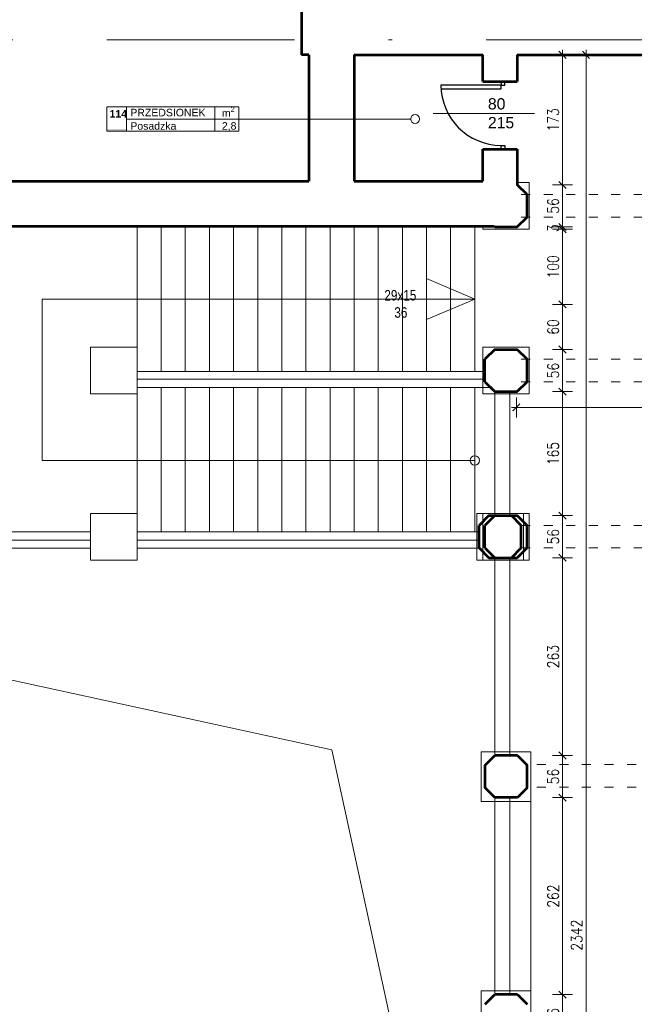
# Model space of a CAD drawing. Header units: millimetres. Extents: x 56977 to 67992, y 30187 to 42235.
# Tile 66 of 130: x 62524 to 63342, y 35043 to 36353. Entities that reach past the tile are written whole.
import ezdxf

# ---------------------------------------------------------------- set-up
doc = ezdxf.new("R2010")
doc.units = ezdxf.units.MM
doc.header["$MEASUREMENT"] = 0
doc.linetypes.add('ACAD_ISO03W100', pattern=[30, 12, -18])
doc.linetypes.add('DASHDOT', pattern=[1.01, 0.5, -0.25, 0.01, -0.25])
doc.layers.get('0').update_dxf_attribs({"lineweight": 13})
doc.layers.get('DEFPOINTS').update_dxf_attribs({"lineweight": 13})
doc.layers.add('AI-OKNA', color=4, linetype='Continuous')
for name, color, linetype, lineweight in [('AI-OPISY', 3, 'Continuous', 13), ('AI_MURY', 40, 'Continuous', 53), ('AI_WIDOK', 8, 'Continuous', 13), ('OPISY TABELKI', 30, 'Continuous', 13), ('wymiary', 8, 'Continuous', 13)]:
    doc.layers.add(name, color=color, linetype=linetype, lineweight=lineweight)
doc.styles.add('GENERATED_STYLE_2', font='txt.shx')
doc.styles.get("Standard").update_dxf_attribs({"font": 'txt.shx'})
doc.styles.add('Style-ROMANS', font='ROMANS.shx')
doc.styles.add('WYMIAROWY-08', font='ROMANS.shx', dxfattribs={"width": 0.8})
doc.dimstyles.new('DYBY', dxfattribs={"dimscale": 100, "dimtxt": 0.15, "dimasz": 0.05, "dimexe": 0.05, "dimexo": 0.1, "dimgap": 0.05, "dimtad": 1, "dimdec": 0, "dimdsep": 46, "dimlunit": 5, "dimtxsty": 'WYMIAROWY-08', "dimblk": 'M_STRZ', "dimcen": 0.1, "dimse1": 1, "dimse2": 1, "dimclrd": 7, "dimclre": 7, "dimclrt": 1, "dimadec": 0, "dimazin": 0, "dimtfac": 1, "dimtdec": 0, "dimtmove": 2, "dimatfit": 3, "dimldrblk": 'M_STRZ', "dimfxl": 0, "dimtolj": 1, "dimarcsym": 0})

# ---------------------------------------------------------------- blocks, each defined once
blk = doc.blocks.new('M_STRZ')
for p, q in [((0, 2.66), (0, 0)), ((-1.33, 0), (1.33, 0)), ((-0.94, -0.94), (0.94, 0.94)), ((0, 0), (0, -2.66))]:
    blk.add_line(p, q)
blk = doc.blocks.new('*U1037')
at = {"layer": 'DEFPOINTS', "color": 0}
for p in [(63194.4, 35056.1), (63246.7, 35056.1), (63194.4, 35000.1)]:
    blk.add_point(p, dxfattribs=at)
at = {"layer": 'wymiary', "color": 7, "lineweight": -2}
blk.add_line((63246.7, 35005.1), (63246.7, 35051.1), dxfattribs=at)
at = {"layer": 'wymiary', "color": 7, "lineweight": -2, "xscale": 5, "yscale": 5, "zscale": 5}
for p, rotation in [((63246.7, 35056.1), 90), ((63246.7, 35000.1), 270)]:
    blk.add_blockref('M_STRZ', p, dxfattribs=dict(at, rotation=rotation))
at = {"layer": 'wymiary', "color": 1, "insert": (63234.2, 35028.1), "char_height": 15, "attachment_point": 5, "rotation": 90, "style": 'WYMIAROWY-08'}
blk.add_mtext('56', dxfattribs=at)
blk = doc.blocks.new('*D2570')
at = {"layer": 'DEFPOINTS'}
for p in [(63194.4, 35056.1), (63246.7, 35056.1), (63234.2, 35017.4), (63194.4, 35000.1)]:
    blk.add_point(p, dxfattribs=at)
at = {"layer": 'wymiary', "color": 7}
blk.add_blockref('*U1037', (0, 0), dxfattribs=at)
blk = doc.blocks.new('*U1038')
at = {"layer": 'DEFPOINTS', "color": 0}
for p in [(63194.4, 35318.1), (63246.7, 35318.1), (63194.4, 35056.1)]:
    blk.add_point(p, dxfattribs=at)
at = {"layer": 'wymiary', "color": 7, "lineweight": -2}
blk.add_line((63246.7, 35061.1), (63246.7, 35313.1), dxfattribs=at)
at = {"layer": 'wymiary', "color": 7, "lineweight": -2, "xscale": 5, "yscale": 5, "zscale": 5}
for p, rotation in [((63246.7, 35318.1), 90), ((63246.7, 35056.1), 270)]:
    blk.add_blockref('M_STRZ', p, dxfattribs=dict(at, rotation=rotation))
at = {"layer": 'wymiary', "color": 1, "insert": (63234.2, 35187.1), "char_height": 15, "attachment_point": 5, "rotation": 90, "style": 'WYMIAROWY-08'}
blk.add_mtext('262', dxfattribs=at)
blk = doc.blocks.new('*D2571')
at = {"layer": 'DEFPOINTS'}
for p in [(63194.4, 35318.1), (63246.7, 35318.1), (63234.2, 35170.7), (63194.4, 35056.1)]:
    blk.add_point(p, dxfattribs=at)
at = {"layer": 'wymiary', "color": 7}
blk.add_blockref('*U1038', (0, 0), dxfattribs=at)
blk = doc.blocks.new('*U1039')
at = {"layer": 'DEFPOINTS', "color": 0}
for p in [(63194.4, 35374.1), (63246.7, 35374.1), (63194.4, 35318.1)]:
    blk.add_point(p, dxfattribs=at)
at = {"layer": 'wymiary', "color": 7, "lineweight": -2}
blk.add_line((63246.7, 35323.1), (63246.7, 35369.1), dxfattribs=at)
at = {"layer": 'wymiary', "color": 7, "lineweight": -2, "xscale": 5, "yscale": 5, "zscale": 5}
for p, rotation in [((63246.7, 35374.1), 90), ((63246.7, 35318.1), 270)]:
    blk.add_blockref('M_STRZ', p, dxfattribs=dict(at, rotation=rotation))
at = {"layer": 'wymiary', "color": 1, "insert": (63234.2, 35346.1), "char_height": 15, "attachment_point": 5, "rotation": 90, "style": 'WYMIAROWY-08'}
blk.add_mtext('56', dxfattribs=at)
blk = doc.blocks.new('*D2572')
at = {"layer": 'DEFPOINTS'}
for p in [(63194.4, 35374.1), (63246.7, 35374.1), (63234.2, 35335.4), (63194.4, 35318.1)]:
    blk.add_point(p, dxfattribs=at)
at = {"layer": 'wymiary', "color": 7}
blk.add_blockref('*U1039', (0, 0), dxfattribs=at)
blk = doc.blocks.new('*U1040')
at = {"layer": 'DEFPOINTS', "color": 0}
for p in [(63178.7, 35637.1), (63246.7, 35637.1), (63194.4, 35374.1)]:
    blk.add_point(p, dxfattribs=at)
at = {"layer": 'wymiary', "color": 7, "lineweight": -2}
blk.add_line((63246.7, 35379.1), (63246.7, 35632.1), dxfattribs=at)
at = {"layer": 'wymiary', "color": 7, "lineweight": -2, "xscale": 5, "yscale": 5, "zscale": 5}
for p, rotation in [((63246.7, 35637.1), 90), ((63246.7, 35374.1), 270)]:
    blk.add_blockref('M_STRZ', p, dxfattribs=dict(at, rotation=rotation))
at = {"layer": 'wymiary', "color": 1, "insert": (63234.2, 35505.6), "char_height": 15, "attachment_point": 5, "rotation": 90, "style": 'WYMIAROWY-08'}
blk.add_mtext('263', dxfattribs=at)
blk = doc.blocks.new('*D2573')
at = {"layer": 'DEFPOINTS'}
for p in [(63178.7, 35637.1), (63246.7, 35637.1), (63234.2, 35489.2), (63194.4, 35374.1)]:
    blk.add_point(p, dxfattribs=at)
at = {"layer": 'wymiary', "color": 7}
blk.add_blockref('*U1040', (0, 0), dxfattribs=at)
blk = doc.blocks.new('*U1041')
at = {"layer": 'DEFPOINTS', "color": 0}
for p in [(63178.7, 35693.1), (63246.7, 35693.1), (63178.7, 35637.1)]:
    blk.add_point(p, dxfattribs=at)
at = {"layer": 'wymiary', "color": 7, "lineweight": -2}
blk.add_line((63246.7, 35642.1), (63246.7, 35688.1), dxfattribs=at)
at = {"layer": 'wymiary', "color": 7, "lineweight": -2, "xscale": 5, "yscale": 5, "zscale": 5}
for p, rotation in [((63246.7, 35693.1), 90), ((63246.7, 35637.1), 270)]:
    blk.add_blockref('M_STRZ', p, dxfattribs=dict(at, rotation=rotation))
at = {"layer": 'wymiary', "color": 1, "insert": (63234.2, 35665.1), "char_height": 15, "attachment_point": 5, "rotation": 90, "style": 'WYMIAROWY-08'}
blk.add_mtext('56', dxfattribs=at)
blk = doc.blocks.new('*D2574')
at = {"layer": 'DEFPOINTS'}
for p in [(63178.7, 35693.1), (63246.7, 35693.1), (63234.2, 35654.4), (63178.7, 35637.1)]:
    blk.add_point(p, dxfattribs=at)
at = {"layer": 'wymiary', "color": 7}
blk.add_blockref('*U1041', (0, 0), dxfattribs=at)
blk = doc.blocks.new('*U1042')
at = {"layer": 'DEFPOINTS', "color": 0}
for p in [(63178.7, 35858.1), (63246.7, 35858.1), (63178.7, 35693.1)]:
    blk.add_point(p, dxfattribs=at)
at = {"layer": 'wymiary', "color": 7, "lineweight": -2}
blk.add_line((63246.7, 35698.1), (63246.7, 35853.1), dxfattribs=at)
at = {"layer": 'wymiary', "color": 7, "lineweight": -2, "xscale": 5, "yscale": 5, "zscale": 5}
for p, rotation in [((63246.7, 35858.1), 90), ((63246.7, 35693.1), 270)]:
    blk.add_blockref('M_STRZ', p, dxfattribs=dict(at, rotation=rotation))
at = {"layer": 'wymiary', "color": 1, "insert": (63234.2, 35775.6), "char_height": 15, "attachment_point": 5, "rotation": 90, "style": 'WYMIAROWY-08'}
blk.add_mtext('165', dxfattribs=at)
blk = doc.blocks.new('*D2575')
at = {"layer": 'DEFPOINTS'}
for p in [(63178.7, 35858.1), (63246.7, 35858.1), (63234.2, 35760.1), (63178.7, 35693.1)]:
    blk.add_point(p, dxfattribs=at)
at = {"layer": 'wymiary', "color": 7}
blk.add_blockref('*U1042', (0, 0), dxfattribs=at)
blk = doc.blocks.new('*U1043')
at = {"layer": 'DEFPOINTS', "color": 0}
for p in [(63178.7, 35914.1), (63246.7, 35914.1), (63178.7, 35858.1)]:
    blk.add_point(p, dxfattribs=at)
at = {"layer": 'wymiary', "color": 7, "lineweight": -2}
blk.add_line((63246.7, 35863.1), (63246.7, 35909.1), dxfattribs=at)
at = {"layer": 'wymiary', "color": 7, "lineweight": -2, "xscale": 5, "yscale": 5, "zscale": 5}
for p, rotation in [((63246.7, 35914.1), 90), ((63246.7, 35858.1), 270)]:
    blk.add_blockref('M_STRZ', p, dxfattribs=dict(at, rotation=rotation))
at = {"layer": 'wymiary', "color": 1, "insert": (63234.2, 35886.1), "char_height": 15, "attachment_point": 5, "rotation": 90, "style": 'WYMIAROWY-08'}
blk.add_mtext('56', dxfattribs=at)
blk = doc.blocks.new('*D2576')
at = {"layer": 'DEFPOINTS'}
for p in [(63178.7, 35914.1), (63246.7, 35914.1), (63234.2, 35875.4), (63178.7, 35858.1)]:
    blk.add_point(p, dxfattribs=at)
at = {"layer": 'wymiary', "color": 7}
blk.add_blockref('*U1043', (0, 0), dxfattribs=at)
blk = doc.blocks.new('*U1044')
at = {"layer": 'DEFPOINTS', "color": 0}
for p in [(63178.7, 35974.1), (63246.7, 35974.1), (63178.7, 35914.1)]:
    blk.add_point(p, dxfattribs=at)
at = {"layer": 'wymiary', "color": 7, "lineweight": -2}
blk.add_line((63246.7, 35919.1), (63246.7, 35969.1), dxfattribs=at)
at = {"layer": 'wymiary', "color": 7, "lineweight": -2, "xscale": 5, "yscale": 5, "zscale": 5}
for p, rotation in [((63246.7, 35974.1), 90), ((63246.7, 35914.1), 270)]:
    blk.add_blockref('M_STRZ', p, dxfattribs=dict(at, rotation=rotation))
at = {"layer": 'wymiary', "color": 1, "insert": (63234.2, 35944.1), "char_height": 15, "attachment_point": 5, "rotation": 90, "style": 'WYMIAROWY-08'}
blk.add_mtext('60', dxfattribs=at)
blk = doc.blocks.new('*D2577')
at = {"layer": 'DEFPOINTS'}
for p in [(63178.7, 35974.1), (63246.7, 35974.1), (63234.2, 35933.7), (63178.7, 35914.1)]:
    blk.add_point(p, dxfattribs=at)
at = {"layer": 'wymiary', "color": 7}
blk.add_blockref('*U1044', (0, 0), dxfattribs=at)
blk = doc.blocks.new('*U1045')
at = {"layer": 'DEFPOINTS', "color": 0}
for p in [(63175.7, 36074.1), (63246.7, 36074.1), (63178.7, 35974.1)]:
    blk.add_point(p, dxfattribs=at)
at = {"layer": 'wymiary', "color": 7, "lineweight": -2}
blk.add_line((63246.7, 35979.1), (63246.7, 36069.1), dxfattribs=at)
at = {"layer": 'wymiary', "color": 7, "lineweight": -2, "xscale": 5, "yscale": 5, "zscale": 5}
for p, rotation in [((63246.7, 36074.1), 90), ((63246.7, 35974.1), 270)]:
    blk.add_blockref('M_STRZ', p, dxfattribs=dict(at, rotation=rotation))
at = {"layer": 'wymiary', "color": 1, "insert": (63234.2, 36024.1), "char_height": 15, "attachment_point": 5, "rotation": 90, "style": 'WYMIAROWY-08'}
blk.add_mtext('100', dxfattribs=at)
blk = doc.blocks.new('*D2578')
at = {"layer": 'DEFPOINTS'}
for p in [(63175.7, 36074.1), (63246.7, 36074.1), (63234.2, 36008.6), (63178.7, 35974.1)]:
    blk.add_point(p, dxfattribs=at)
at = {"layer": 'wymiary', "color": 7}
blk.add_blockref('*U1045', (0, 0), dxfattribs=at)
blk = doc.blocks.new('*U1046')
at = {"layer": 'DEFPOINTS', "color": 0}
for p in [(63175.7, 36074.1), (63178.7, 36077.1), (63246.7, 36077.1)]:
    blk.add_point(p, dxfattribs=at)
at = {"layer": 'wymiary', "color": 7, "lineweight": -2}
for p, q in [((63246.7, 36082.1), (63246.7, 36087.1)), ((63246.7, 36074.1), (63246.7, 36077.1)), ((63246.7, 36069.1), (63246.7, 36064.1))]:
    blk.add_line(p, q, dxfattribs=at)
at = {"layer": 'wymiary', "color": 7, "lineweight": -2, "xscale": 5, "yscale": 5, "zscale": 5}
for p, rotation in [((63246.7, 36077.1), 270), ((63246.7, 36074.1), 90)]:
    blk.add_blockref('M_STRZ', p, dxfattribs=dict(at, rotation=rotation))
at = {"layer": 'wymiary', "color": 1, "insert": (63234.2, 36075.6), "char_height": 15, "attachment_point": 5, "rotation": 90, "style": 'WYMIAROWY-08'}
blk.add_mtext('3', dxfattribs=at)
blk = doc.blocks.new('*D2579')
at = {"layer": 'DEFPOINTS'}
for p in [(63175.7, 36074.1), (63178.7, 36077.1), (63234.2, 36069.8), (63246.7, 36077.1)]:
    blk.add_point(p, dxfattribs=at)
at = {"layer": 'wymiary', "color": 7}
blk.add_blockref('*U1046', (0, 0), dxfattribs=at)
blk = doc.blocks.new('*U1047')
at = {"layer": 'DEFPOINTS', "color": 0}
for p in [(63178.7, 36133.1), (63246.7, 36133.1), (63178.7, 36077.1)]:
    blk.add_point(p, dxfattribs=at)
at = {"layer": 'wymiary', "color": 7, "lineweight": -2}
blk.add_line((63246.7, 36082.1), (63246.7, 36128.1), dxfattribs=at)
at = {"layer": 'wymiary', "color": 7, "lineweight": -2, "xscale": 5, "yscale": 5, "zscale": 5}
for p, rotation in [((63246.7, 36133.1), 90), ((63246.7, 36077.1), 270)]:
    blk.add_blockref('M_STRZ', p, dxfattribs=dict(at, rotation=rotation))
at = {"layer": 'wymiary', "color": 1, "insert": (63234.2, 36105.1), "char_height": 15, "attachment_point": 5, "rotation": 90, "style": 'WYMIAROWY-08'}
blk.add_mtext('56', dxfattribs=at)
blk = doc.blocks.new('*D2580')
at = {"layer": 'DEFPOINTS'}
for p in [(63178.7, 36133.1), (63246.7, 36133.1), (63234.2, 36094.4), (63178.7, 36077.1)]:
    blk.add_point(p, dxfattribs=at)
at = {"layer": 'wymiary', "color": 7}
blk.add_blockref('*U1047', (0, 0), dxfattribs=at)
blk = doc.blocks.new('*U1048')
at = {"layer": 'DEFPOINTS', "color": 0}
for p in [(63178.7, 36306.1), (63246.7, 36306.1), (63178.7, 36133.1)]:
    blk.add_point(p, dxfattribs=at)
at = {"layer": 'wymiary', "color": 7, "lineweight": -2}
blk.add_line((63246.7, 36138.1), (63246.7, 36301.1), dxfattribs=at)
at = {"layer": 'wymiary', "color": 7, "lineweight": -2, "xscale": 5, "yscale": 5, "zscale": 5}
for p, rotation in [((63246.7, 36306.1), 90), ((63246.7, 36133.1), 270)]:
    blk.add_blockref('M_STRZ', p, dxfattribs=dict(at, rotation=rotation))
at = {"layer": 'wymiary', "color": 1, "insert": (63234.2, 36219.6), "char_height": 15, "attachment_point": 5, "rotation": 90, "style": 'WYMIAROWY-08'}
blk.add_mtext('173', dxfattribs=at)
blk = doc.blocks.new('*D2581')
at = {"layer": 'DEFPOINTS'}
for p in [(63178.7, 36306.1), (63246.7, 36306.1), (63234.2, 36204.1), (63178.7, 36133.1)]:
    blk.add_point(p, dxfattribs=at)
at = {"layer": 'wymiary', "color": 7}
blk.add_blockref('*U1048', (0, 0), dxfattribs=at)
blk = doc.blocks.new('*U1049')
at = {"layer": 'DEFPOINTS', "color": 0}
for p in [(63278.1, 36306.1), (63286.4, 36306.1), (63286.4, 33964.1)]:
    blk.add_point(p, dxfattribs=at)
at = {"layer": 'wymiary', "color": 7, "lineweight": -2}
blk.add_line((63278.1, 33969.1), (63278.1, 36301.1), dxfattribs=at)
at = {"layer": 'wymiary', "color": 7, "lineweight": -2, "xscale": 5, "yscale": 5, "zscale": 5}
for p, rotation in [((63278.1, 36306.1), 90), ((63278.1, 33964.1), 270)]:
    blk.add_blockref('M_STRZ', p, dxfattribs=dict(at, rotation=rotation))
at = {"layer": 'wymiary', "color": 1, "insert": (63265.6, 35135.1), "char_height": 15, "attachment_point": 5, "rotation": 90, "style": 'WYMIAROWY-08'}
blk.add_mtext('2342', dxfattribs=at)
blk = doc.blocks.new('*D2582')
at = {"layer": 'DEFPOINTS'}
for p in [(63278.1, 36306.1), (63286.4, 36306.1), (63265.6, 35113), (63286.4, 33964.1)]:
    blk.add_point(p, dxfattribs=at)
at = {"layer": 'wymiary', "color": 7}
blk.add_blockref('*U1049', (0, 0), dxfattribs=at)
blk = doc.blocks.new('*U1088')
at = {"layer": 'DEFPOINTS', "color": 0}
for p in [(63185.3, 35914.1), (63702.4, 35914.1), (63702.4, 35837.1)]:
    blk.add_point(p, dxfattribs=at)
at = {"layer": 'wymiary', "color": 7, "lineweight": -2}
blk.add_line((63190.3, 35837.1), (63697.4, 35837.1), dxfattribs=at)
at = {"layer": 'wymiary', "color": 7, "lineweight": -2, "xscale": 5, "yscale": 5, "zscale": 5, "rotation": 180}
blk.add_blockref('M_STRZ', (63185.3, 35837.1), dxfattribs=at)
at = {"layer": 'wymiary', "color": 7, "lineweight": -2, "xscale": 5, "yscale": 5, "zscale": 5}
blk.add_blockref('M_STRZ', (63702.4, 35837.1), dxfattribs=at)
at = {"layer": 'wymiary', "color": 1, "insert": (63443.9, 35849.6), "char_height": 15, "attachment_point": 5, "style": 'WYMIAROWY-08'}
blk.add_mtext('517', dxfattribs=at)
blk = doc.blocks.new('*D2621')
at = {"layer": 'DEFPOINTS'}
for p in [(63185.3, 35914.1), (63702.4, 35914.1), (63702.4, 35837.1), (63427.5, 35824.6)]:
    blk.add_point(p, dxfattribs=at)
at = {"layer": 'wymiary', "color": 7}
blk.add_blockref('*U1088', (0, 0), dxfattribs=at)

msp = doc.modelspace()

# ---------------------------------------------------------------- hatches: boundary and pattern name
at = {"layer": 'OPISY TABELKI', "extrusion": (0, 0, -1)}
msp.add_hatch(color=256, dxfattribs=at).paths.add_polyline_path([(-62666.3, 36204.6), (-62666.3, 36207.5), (-62639.9, 36207.5), (-62639.9, 36204.6)], flags=16)

# ---------------------------------------------------------------- linework, layer by layer
at = {"layer": 'AI-OKNA'}
for p, q in [((63164.9, 36270.7), (63164.9, 36265.7)), ((63169.9, 36265.7), (63169.9, 36270.7)), ((63164.9, 36265.7), (63084.9, 36265.7)), ((63084.9, 36260.7), (63164.9, 36260.7)), ((63164.9, 36265.7), (63169.9, 36265.7)), ((63164.9, 36260.7), (63164.9, 36265.7)), ((63164.9, 36180.7), (63164.9, 36185.7)), ((63164.9, 36185.7), (63169.9, 36185.7)), ((63169.9, 36185.7), (63169.9, 36180.7))]:
    msp.add_line(p, q, dxfattribs=at)
msp.add_arc((63164.9, 36265.7), 80, 180, 270, dxfattribs=at)
at = {"layer": 'AI-OPISY'}
msp.add_line((63209.3, 36228.1), (63074.4, 36228.1), dxfattribs=at)
at = {"layer": 'AI_MURY'}
for p, q in [((62899.1, 36366.1), (62899.1, 36306.1)), ((62909.1, 36306.1), (62899.1, 36306.1)), ((62909.1, 36306.1), (62909.1, 36138.1)), ((62969.1, 36306.1), (63140.5, 36306.1)), ((62969.1, 36306.1), (62969.1, 36138.1)), ((63140.5, 36270.7), (63140.5, 36306.1)), ((63186.5, 36306.1), (63461.3, 36306.1)), ((63186.5, 36306.1), (63186.5, 36270.7)), ((63140.5, 36270.7), (63186.5, 36270.7)), ((63140.5, 36138.1), (63140.5, 36180.7)), ((63140.5, 36180.7), (63186.5, 36180.7)), ((63186.5, 36180.7), (63186.5, 36133.1)), ((62008, 36138.1), (62909.1, 36138.1)), ((62969.1, 36138.1), (63140.5, 36138.1)), ((63199.5, 36120.1), (63186.5, 36133.1)), ((63199.5, 36120.1), (63186.5, 36133.1)), ((63199.5, 36120.1), (63186.5, 36133.1)), ((63199.5, 36105.1), (63199.5, 36120.1)), ((63199.5, 36105.1), (63199.5, 36120.1)), ((63199.5, 36105.1), (63199.5, 36120.1)), ((63199.5, 36090.1), (63199.5, 36105.1)), ((63199.5, 36090.1), (63199.5, 36105.1)), ((63199.5, 36090.1), (63199.5, 36105.1)), ((63186.5, 36077.1), (63199.5, 36090.1)), ((63186.5, 36077.1), (63199.5, 36090.1)), ((63186.5, 36077.1), (63199.5, 36090.1)), ((61761.5, 36078.1), (63155.5, 36078.1)), ((63155.5, 36078.1), (63156.5, 36077.1)), ((63156.5, 36077.1), (63171.5, 36077.1)), ((63156.5, 36077.1), (63171.5, 36077.1)), ((63171.5, 36077.1), (63186.5, 36077.1)), ((63171.5, 36077.1), (63186.5, 36077.1)), ((63156.5, 35914.1), (63143.5, 35901.1)), ((63156.5, 35914.1), (63171.5, 35914.1)), ((63171.5, 35914.1), (63186.5, 35914.1)), ((63199.5, 35901.1), (63186.5, 35914.1)), ((63199.5, 35901.1), (63186.5, 35914.1)), ((63143.5, 35886.1), (63143.5, 35901.1)), ((63199.5, 35886.1), (63199.5, 35901.1)), ((63199.5, 35886.1), (63199.5, 35901.1)), ((63143.5, 35871.1), (63143.5, 35886.1)), ((63199.5, 35871.1), (63199.5, 35886.1)), ((63199.5, 35871.1), (63199.5, 35886.1)), ((63143.5, 35871.1), (63156.5, 35858.1)), ((63151, 35863.6), (63156.5, 35858.1)), ((63186.5, 35858.1), (63199.5, 35871.1)), ((63186.5, 35858.1), (63199.5, 35871.1)), ((63156.5, 35858.1), (63171.5, 35858.1)), ((63156.5, 35858.1), (63171.5, 35858.1)), ((63171.5, 35858.1), (63186.5, 35858.1)), ((63171.5, 35858.1), (63186.5, 35858.1)), ((63148.7, 35693.1), (63135.7, 35680.1)), ((63156.5, 35693.1), (63143.5, 35680.1)), ((63148.7, 35693.1), (63163.7, 35693.1)), ((63156.5, 35693.1), (63171.5, 35693.1)), ((63163.7, 35693.1), (63178.7, 35693.1)), ((63171.5, 35693.1), (63186.5, 35693.1)), ((63191.7, 35680.1), (63178.7, 35693.1)), ((63199.5, 35680.1), (63186.5, 35693.1)), ((63135.7, 35665.1), (63135.7, 35680.1)), ((63143.5, 35665.1), (63143.5, 35680.1)), ((63191.7, 35665.1), (63191.7, 35680.1)), ((63199.5, 35665.1), (63199.5, 35680.1)), ((63135.7, 35650.1), (63135.7, 35665.1)), ((63143.5, 35650.1), (63143.5, 35665.1)), ((63191.7, 35650.1), (63191.7, 35665.1)), ((63199.5, 35650.1), (63199.5, 35665.1)), ((63135.7, 35650.1), (63148.7, 35637.1)), ((63143.5, 35650.1), (63156.5, 35637.1)), ((63178.7, 35637.1), (63191.7, 35650.1)), ((63186.5, 35637.1), (63199.5, 35650.1)), ((63148.7, 35637.1), (63163.7, 35637.1)), ((63156.5, 35637.1), (63171.5, 35637.1)), ((63163.7, 35637.1), (63178.7, 35637.1)), ((63171.5, 35637.1), (63186.5, 35637.1)), ((63143.6, 35361.1), (63156.6, 35374.1)), ((63171.6, 35374.1), (63156.6, 35374.1)), ((63186.6, 35374.1), (63171.6, 35374.1)), ((63186.6, 35374.1), (63199.6, 35361.1)), ((63143.6, 35346.1), (63143.6, 35361.1)), ((63199.6, 35346.1), (63199.6, 35361.1)), ((63143.6, 35331.1), (63143.6, 35346.1)), ((63199.6, 35331.1), (63199.6, 35346.1)), ((63156.6, 35318.1), (63143.6, 35331.1)), ((63199.6, 35331.1), (63186.6, 35318.1)), ((63171.6, 35318.1), (63156.6, 35318.1)), ((63186.6, 35318.1), (63171.6, 35318.1)), ((63143.6, 35043.1), (63156.6, 35056.1)), ((63171.6, 35056.1), (63156.6, 35056.1)), ((63186.6, 35056.1), (63171.6, 35056.1)), ((63186.6, 35056.1), (63199.6, 35043.1))]:
    msp.add_line(p, q, dxfattribs=at)
at = {"layer": 'AI_WIDOK', "color": 251, "linetype": 'DASHDOT', "ltscale": 500}
msp.add_line((67940, 36326.1), (56977, 36326.1), dxfattribs=at)
at = {"layer": 'AI_WIDOK', "color": 251, "linetype": 'Continuous'}
for p, q in [((63186.5, 36136.1), (63202.5, 36136.1)), ((63202.5, 36074.1), (63202.5, 36136.1)), ((63202.5, 36074.1), (63202.5, 36136.1)), ((63140.5, 36074.1), (63140.5, 36078.1)), ((63140.5, 36074.1), (63202.5, 36074.1)), ((63140.5, 36074.1), (63202.5, 36074.1)), ((62680.3, 35855.1), (62680.3, 35917.1)), ((63186.5, 35917.1), (63202.5, 35917.1)), ((63202.5, 35855.1), (63202.5, 35917.1)), ((63202.5, 35855.1), (63202.5, 35917.1)), ((63140.5, 35855.1), (63140.5, 35863.6)), ((62618.3, 35855.1), (62680.3, 35855.1)), ((63140.5, 35855.1), (63202.5, 35855.1)), ((63140.5, 35855.1), (63202.5, 35855.1)), ((62680.3, 35634.1), (62680.3, 35696.1)), ((63132.7, 35696.1), (63194.7, 35696.1)), ((63132.7, 35634.1), (63132.7, 35696.1)), ((63194.7, 35634.1), (63194.7, 35696.1)), ((63202.5, 35634.1), (63202.5, 35696.1)), ((62618.3, 35634.1), (62680.3, 35634.1)), ((63132.7, 35634.1), (63194.7, 35634.1)), ((63140.5, 35634.1), (63202.5, 35634.1)), ((63138.6, 35379.1), (63204.6, 35379.1)), ((63138.6, 35379.1), (63138.6, 35313.1)), ((63138.6, 35379.1), (63204.6, 35379.1)), ((63138.6, 35379.1), (63138.6, 35313.1)), ((63204.6, 35379.1), (63204.6, 35313.1)), ((63204.6, 35379.1), (63204.6, 35313.1)), ((63138.6, 35333.1), (63138.6, 35316.1)), ((63138.6, 35333.1), (63138.6, 35316.1)), ((63204.6, 35325.1), (63204.6, 35316.1)), ((63204.6, 35325.1), (63204.6, 35316.1)), ((63138.6, 35313.1), (63204.6, 35313.1)), ((63138.6, 35313.1), (63204.6, 35313.1)), ((63138.6, 35061.1), (63204.6, 35061.1)), ((63138.6, 35061.1), (63138.6, 34995.1)), ((63204.6, 35061.1), (63204.6, 34995.1))]:
    msp.add_line(p, q, dxfattribs=at)
at = {"layer": 'AI_WIDOK'}
for p, q in [((63186.5, 36136.1), (63202.5, 36136.1)), ((62680.3, 35885), (62680.3, 36077.3)), ((62680.3, 35885), (62680.3, 36077.3)), ((62712.4, 35885), (62712.4, 36077.3)), ((62712.4, 35885), (62712.4, 36077.3)), ((62744.5, 35885), (62744.5, 36077.3)), ((62744.5, 35885), (62744.5, 36077.3)), ((62776.7, 35885), (62776.7, 36077.3)), ((62776.7, 35885), (62776.7, 36077.3)), ((62808.8, 35885), (62808.8, 36077.3)), ((62808.8, 35885), (62808.8, 36077.3)), ((62840.9, 35885), (62840.9, 36077.3)), ((62840.9, 35885), (62840.9, 36077.3)), ((62873, 35885), (62873, 36077.3)), ((62873, 35885), (62873, 36077.3)), ((62905.1, 35885), (62905.1, 36077.3)), ((62905.1, 35885), (62905.1, 36077.3)), ((62937.2, 35885), (62937.2, 36077.3)), ((62937.2, 35885), (62937.2, 36077.3)), ((62969.3, 35885), (62969.3, 36077.3)), ((62969.3, 35885), (62969.3, 36077.3)), ((63001.4, 35885), (63001.4, 36077.3)), ((63001.4, 35885), (63001.4, 36077.3)), ((63033.5, 35885), (63033.5, 36077.3)), ((63033.5, 35885), (63033.5, 36077.3)), ((63065.6, 35885), (63065.6, 36077.3)), ((63065.6, 35885), (63065.6, 36077.3)), ((63097.8, 35885), (63097.8, 36077.3)), ((63097.8, 35885), (63097.8, 36077.3)), ((63129.9, 35885), (63129.9, 36077.3)), ((63129.9, 35885), (63129.9, 36077.3)), ((63140.5, 36074.1), (63140.5, 36078.4)), ((63129.9, 35981.2), (63065.6, 36008.4)), ((62553.9, 35766.6), (62553.9, 35981.2)), ((62553.9, 35766.6), (62553.9, 35981.2)), ((62553.9, 35981.2), (63129.9, 35981.2)), ((63129.9, 35981.2), (63065.6, 35953.9)), ((62618.3, 35917.1), (62680.3, 35917.1)), ((62618.3, 35855.1), (62618.3, 35917.1)), ((63140.5, 35917.1), (63202.5, 35917.1)), ((63140.5, 35855.1), (63140.5, 35917.1)), ((62680.3, 35885), (63140.5, 35885)), ((63143.5, 35874.8), (62680.3, 35874.8)), ((62680.3, 35671.4), (62680.3, 35863.6)), ((62680.3, 35671.4), (62680.3, 35863.6)), ((63151, 35863.6), (62680.3, 35863.6)), ((62712.4, 35671.4), (62712.4, 35863.6)), ((62712.4, 35671.4), (62712.4, 35863.6)), ((62744.5, 35671.4), (62744.5, 35863.6)), ((62744.5, 35671.4), (62744.5, 35863.6)), ((62776.7, 35671.4), (62776.7, 35863.6)), ((62776.7, 35671.4), (62776.7, 35863.6)), ((62808.8, 35671.4), (62808.8, 35863.6)), ((62808.8, 35671.4), (62808.8, 35863.6)), ((62840.9, 35671.4), (62840.9, 35863.6)), ((62840.9, 35671.4), (62840.9, 35863.6)), ((62873, 35671.4), (62873, 35863.6)), ((62873, 35671.4), (62873, 35863.6)), ((62905.1, 35671.4), (62905.1, 35863.6)), ((62905.1, 35671.4), (62905.1, 35863.6)), ((62937.2, 35671.4), (62937.2, 35863.6)), ((62937.2, 35671.4), (62937.2, 35863.6)), ((62969.3, 35671.4), (62969.3, 35863.6)), ((62969.3, 35671.4), (62969.3, 35863.6)), ((63001.4, 35671.4), (63001.4, 35863.6)), ((63001.4, 35671.4), (63001.4, 35863.6)), ((63033.5, 35671.4), (63033.5, 35863.6)), ((63033.5, 35671.4), (63033.5, 35863.6)), ((63065.6, 35671.4), (63065.6, 35863.6)), ((63065.6, 35671.4), (63065.6, 35863.6)), ((63097.8, 35671.4), (63097.8, 35863.6)), ((63097.8, 35671.4), (63097.8, 35863.6)), ((63129.9, 35671.4), (63129.9, 35863.6)), ((63129.9, 35671.4), (63129.9, 35863.6)), ((63156.5, 35693.1), (63156.5, 35858.1)), ((63176.5, 35693.1), (63176.5, 35858.1)), ((62553.9, 35766.6), (63129.9, 35766.6)), ((62618.3, 35696.1), (62680.3, 35696.1)), ((62618.3, 35634.1), (62618.3, 35696.1)), ((63140.5, 35696.1), (63202.5, 35696.1)), ((63140.5, 35634.1), (63140.5, 35696.1)), ((62298.7, 35671.4), (62618.3, 35671.4)), ((62680.3, 35671.4), (62962.4, 35671.4)), ((62680.3, 35671.4), (62680.3, 35650)), ((63135.7, 35671.4), (62962.4, 35671.4)), ((62298.7, 35660.3), (62618.3, 35660.3)), ((63135.7, 35660.3), (62680.3, 35660.3)), ((62298.7, 35650), (62618.3, 35650)), ((62976.7, 35650), (62680.3, 35650)), ((62976.7, 35650), (63135.8, 35650)), ((62939.7, 35381.8), (61776.5, 35634.1)), ((63156.6, 35637.1), (63156.6, 35374.1)), ((63176.6, 35637.1), (63176.6, 35374.1)), ((63146.4, 34429.1), (62939.7, 35381.8)), ((63156.6, 35056.1), (63156.6, 35319.1)), ((63176.6, 35056.1), (63176.6, 35319.1)), ((63204.6, 35317.1), (63204.6, 35061.1))]:
    msp.add_line(p, q, dxfattribs=at)
at = {"layer": 'AI_WIDOK', "color": 251, "linetype": 'ACAD_ISO03W100'}
for p, q in [((63191.7, 36120.1), (63682.8, 36120.1)), ((63191.7, 36090.1), (63682.8, 36090.1)), ((63191.7, 35901.1), (63682.8, 35901.1)), ((63191.7, 35871.1), (63682.8, 35871.1)), ((63191.7, 35680.1), (63682.8, 35680.1)), ((63191.7, 35650.1), (63682.8, 35650.1)), ((63554.6, 35362.1), (63199.6, 35362.1)), ((63554.6, 35332.1), (63199.6, 35332.1))]:
    msp.add_line(p, q, dxfattribs=at)
at = {"layer": 'AI_WIDOK'}
msp.add_circle((63129.9, 35766.6), 6.26, dxfattribs=at)
msp.add_circle((63129.9, 35766.6), 6.26, dxfattribs=at)
at = {"layer": 'OPISY TABELKI'}
for p, q in [((62639.9, 36236.8), (62815.6, 36236.8)), ((62639.9, 36236.8), (62639.9, 36204.6)), ((62666.3, 36236.8), (62666.3, 36204.6)), ((62783.8, 36236.8), (62783.8, 36204.6)), ((62815.6, 36236.8), (62815.6, 36204.6)), ((62666.3, 36220.7), (62815.6, 36220.7)), ((63044.6, 36220.7), (62815.6, 36220.7)), ((62639.9, 36204.6), (62815.6, 36204.6))]:
    msp.add_line(p, q, dxfattribs=at)
msp.add_circle((63050.4, 36220.7), 5.83, dxfattribs=at)

# ---------------------------------------------------------------- texts
at = {"layer": 'AI-OPISY', "insert": (63147.4, 36248.4), "char_height": 15, "width": 45.29, "attachment_point": 1}
msp.add_mtext('\\fArial|b0|i0|c238|p39;80\\P215', dxfattribs=at)
at = {"layer": 'AI_WIDOK', "char_height": 14, "attachment_point": 7, "line_spacing_factor": 0.722892, "style": 'WYMIAROWY-08'}
for s, insert in [('\\fArial|b0|i0|c238|p39;29x15', (63009.5, 35979.1)), ('\\fArial|b0|i0|c238|p39;36', (63022.8, 35956.2))]:
    msp.add_mtext(s, dxfattribs=dict(at, insert=insert))
at = {"layer": 'OPISY TABELKI', "color": 7, "char_height": 10, "width": 168.659, "attachment_point": 1, "style": 'GENERATED_STYLE_2'}
for s, insert in [('\\fArial|b1|i0|c238|p39;114', (62643.6, 36232.6)), ('\\fArial|b0|i0|c238|p39;PRZEDSIONEK', (62671.3, 36234.3)), ('\\A1;\\fArial|b0|i0|c238|p39;m\\H7.000000;\\S2^  ;', (62793.2, 36237.2)), ('\\fArial|b0|i0|c238|p39;Posadzka ', (62671.3, 36216.5)), ('\\fArial|b0|i0|c238|p39;2,8      ', (62793.2, 36216.5))]:
    msp.add_mtext(s, dxfattribs=dict(at, insert=insert))

# ---------------------------------------------------------------- dimensions: what is measured, and where the dimension line sits
at = {"layer": 'wymiary', "color": 7}
for base, p1, p2, angle, picture, middle in [((63246.7, 36306.1), (63178.7, 36133.1), (63178.7, 36306.1), 90, '*D2581', (63234.2, 36204.1)), ((63278.1, 36306.1), (63286.4, 33964.1), (63286.4, 36306.1), 90, '*D2582', (63265.6, 35113)), ((63246.7, 36133.1), (63178.7, 36077.1), (63178.7, 36133.1), 90, '*D2580', (63234.2, 36094.4)), ((63246.7, 36077.1), (63175.7, 36074.1), (63178.7, 36077.1), 90, '*D2579', (63234.2, 36069.8)), ((63246.7, 36074.1), (63178.7, 35974.1), (63175.7, 36074.1), 90, '*D2578', (63234.2, 36008.6)), ((63246.7, 35974.1), (63178.7, 35914.1), (63178.7, 35974.1), 90, '*D2577', (63234.2, 35933.7)), ((63702.4, 35837.1), (63185.3, 35914.1), (63702.4, 35914.1), 0, '*D2621', (63427.5, 35824.6)), ((63246.7, 35914.1), (63178.7, 35858.1), (63178.7, 35914.1), 90, '*D2576', (63234.2, 35875.4)), ((63246.7, 35858.1), (63178.7, 35693.1), (63178.7, 35858.1), 90, '*D2575', (63234.2, 35760.1)), ((63246.7, 35693.1), (63178.7, 35637.1), (63178.7, 35693.1), 90, '*D2574', (63234.2, 35654.4)), ((63246.7, 35637.1), (63194.4, 35374.1), (63178.7, 35637.1), 90, '*D2573', (63234.2, 35489.2)), ((63246.7, 35374.1), (63194.4, 35318.1), (63194.4, 35374.1), 90, '*D2572', (63234.2, 35335.4)), ((63246.7, 35318.1), (63194.4, 35056.1), (63194.4, 35318.1), 90, '*D2571', (63234.2, 35170.7)), ((63246.7, 35056.1), (63194.4, 35000.1), (63194.4, 35056.1), 90, '*D2570', (63234.2, 35017.4))]:
    dim = msp.add_linear_dim(base=base, p1=p1, p2=p2, angle=angle, dimstyle='DYBY', override={"dimtad": 0, "dimtxsty": 'Style-ROMANS', "dimcen": 0.001, "dimclrd": 0, "dimclre": 0}, dxfattribs=at)
    dim.commit()
    dim.dimension.update_dxf_attribs({"geometry": picture, "text_midpoint": middle, "dimtype": 128})

doc.saveas('drawing.dxf')
